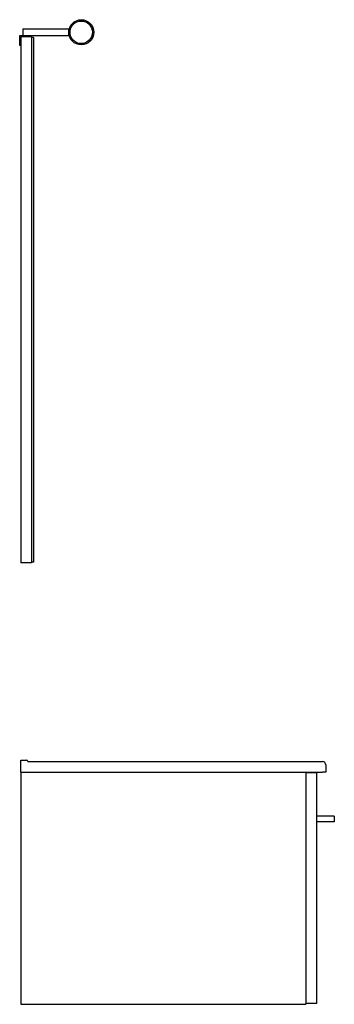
# Model space of a CAD drawing. Header units: millimetres. Extents: x 3933.19 to 3933.66, y 1618.83 to 1620.31.
import ezdxf

# ---------------------------------------------------------------- set-up
doc = ezdxf.new("R2010")
doc.units = ezdxf.units.MM
doc.layers.add('SANINDUSA', color=3, linetype='Continuous')

msp = doc.modelspace()

# ---------------------------------------------------------------- linework, layer by layer
at = {"layer": 'SANINDUSA'}
for p, q in [((3933.1903, 1620.2985), (3933.26, 1620.2985)), ((3933.1903, 1620.2985), (3933.1903, 1620.2885)), ((3933.1853, 1620.2885), (3933.2013, 1620.2885)), ((3933.1853, 1620.2735), (3933.1853, 1620.2885)), ((3933.2033, 1620.2865), (3933.1873, 1620.2865)), ((3933.1873, 1620.2865), (3933.1873, 1619.4935)), ((3933.2013, 1620.2885), (3933.2013, 1620.2865)), ((3933.2013, 1620.2885), (3933.26, 1620.2885)), ((3933.2033, 1620.2865), (3933.2033, 1619.4935)), ((3933.2063, 1620.2855), (3933.2033, 1620.2855)), ((3933.2063, 1620.2855), (3933.2063, 1619.4945)), ((3933.1873, 1620.2735), (3933.1853, 1620.2735)), ((3933.2033, 1619.4935), (3933.1873, 1619.4935)), ((3933.2063, 1619.4945), (3933.2033, 1619.4945)), ((3933.1873, 1619.1955), (3933.1963, 1619.1955)), ((3933.1873, 1619.1905), (3933.1873, 1619.1955)), ((3933.1873, 1619.1775), (3933.1873, 1619.1905)), ((3933.1983, 1619.1935), (3933.6423, 1619.1935)), ((3933.6473, 1619.1885), (3933.6473, 1619.1775)), ((3933.1873, 1619.1775), (3933.6423, 1619.1775)), ((3933.1873, 1619.1775), (3933.1873, 1618.8275)), ((3933.6173, 1619.1775), (3933.6173, 1618.8275)), ((3933.6333, 1619.1765), (3933.6173, 1619.1765)), ((3933.6333, 1619.1765), (3933.6333, 1618.8285)), ((3933.6473, 1619.1775), (3933.6423, 1619.1775)), ((3933.6603, 1619.1115), (3933.6333, 1619.1115)), ((3933.6603, 1619.1115), (3933.6603, 1619.1026)), ((3933.6603, 1619.1026), (3933.6333, 1619.1026)), ((3933.6333, 1618.8285), (3933.6173, 1618.8285)), ((3933.1873, 1618.8275), (3933.6173, 1618.8275))]:
    msp.add_line(p, q, dxfattribs=at)
for radius in [0.019, 0.017]:
    msp.add_circle((3933.2783, 1620.2935), radius, dxfattribs=at)
for centre, radius, start, end in [((3933.1963, 1619.1945), 0.001, 0, 90), ((3933.1983, 1619.1945), 0.001, 180, 270), ((3933.6423, 1619.1885), 0.005, 0, 90)]:
    msp.add_arc(centre, radius, start, end, dxfattribs=at)

doc.saveas('drawing.dxf')
